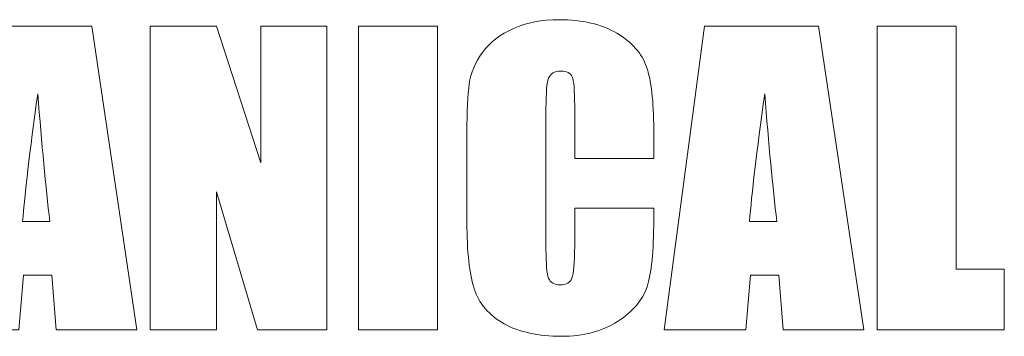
# Model space of a CAD drawing. Extents: x 432 to 1642, y -1026 to -372.
# Tile 15 of 15: x 1019 to 1636, y -570 to -372. Entities that reach past the tile are written whole.
import ezdxf

# ---------------------------------------------------------------- set-up
doc = ezdxf.new("R2010")
doc.units = 0
doc.header["$MEASUREMENT"] = 0
doc.layers.add('Layer 1', color=7, linetype='Continuous')

# ---------------------------------------------------------------- blocks, each defined once
blk = doc.blocks.new('block 7')
at = {"layer": 'Layer 1', "lineweight": 0}
blk.add_lwpolyline([(1063.84, -375.67), (1092.15, -566.02), (1041.56, -566.02), (1038.91, -531.81), (1021.2, -531.81), (1018.23, -566.02), (967.05, -566.02), (992.3, -375.67), (1063.84, -375.67)], dxfattribs=at)
blk.add_open_spline([(1037.61, -498.06), (1035.1, -476.5), (1032.59, -449.86), (1030.07, -418.12), (1025.03, -454.56), (1021.86, -481.21), (1020.57, -498.06), (1020.57, -498.06), (1037.61, -498.06), (1037.61, -498.06)], degree=3, knots=[0, 0, 0, 0, 1, 1, 1, 2, 2, 2, 3, 3, 3, 3], dxfattribs=at)
blk = doc.blocks.new('block 8')
at = {"layer": 'Layer 1', "lineweight": 0}
blk.add_lwpolyline([(1211.07, -375.67), (1211.07, -566.02), (1167.69, -566.02), (1141.94, -479.49), (1141.94, -566.02), (1100.56, -566.02), (1100.56, -375.67), (1141.94, -375.67), (1169.69, -461.38), (1169.69, -375.67), (1211.07, -375.67)], dxfattribs=at)
blk = doc.blocks.new('block 9')
at = {"layer": 'Layer 1', "lineweight": 0}
blk.add_lwpolyline([(1280.44, -375.67), (1280.44, -566.02), (1230.94, -566.02), (1230.94, -375.67), (1280.44, -375.67)], dxfattribs=at)
blk = doc.blocks.new('block 10')
at = {"layer": 'Layer 1', "lineweight": 0}
blk.add_open_spline([(1415.88, -458.56), (1415.88, -458.56), (1366.38, -458.56), (1366.38, -458.56), (1366.38, -458.56), (1366.38, -425.48), (1366.38, -425.48), (1366.38, -415.86), (1365.85, -409.85), (1364.8, -407.47), (1363.74, -405.08), (1361.41, -403.89), (1357.8, -403.89), (1353.73, -403.89), (1351.14, -405.34), (1350.04, -408.24), (1348.94, -411.14), (1348.4, -417.41), (1348.4, -427.05), (1348.4, -427.05), (1348.4, -515.46), (1348.4, -515.46), (1348.4, -524.71), (1348.94, -530.75), (1350.04, -533.57), (1351.14, -536.39), (1353.61, -537.8), (1357.45, -537.8), (1361.13, -537.8), (1363.54, -536.39), (1364.68, -533.56), (1365.81, -530.73), (1366.38, -524.09), (1366.38, -513.64), (1366.38, -513.64), (1366.38, -489.72), (1366.38, -489.72), (1366.38, -489.72), (1415.88, -489.72), (1415.88, -489.72), (1415.88, -489.72), (1415.88, -497.13), (1415.88, -497.13), (1415.88, -516.84), (1414.49, -530.81), (1411.71, -539.05), (1408.93, -547.29), (1402.77, -554.52), (1393.25, -560.72), (1383.73, -566.92), (1371.99, -570.02), (1358.04, -570.02), (1343.53, -570.02), (1331.58, -567.39), (1322.18, -562.14), (1312.77, -556.89), (1306.54, -549.62), (1303.48, -540.33), (1300.43, -531.04), (1298.9, -517.07), (1298.9, -498.42), (1298.9, -498.42), (1298.9, -442.81), (1298.9, -442.81), (1298.9, -429.09), (1299.37, -418.8), (1300.31, -411.94), (1301.25, -405.08), (1304.05, -398.48), (1308.72, -392.13), (1313.38, -385.78), (1319.84, -380.79), (1328.11, -377.14), (1336.38, -373.5), (1345.89, -371.67), (1356.63, -371.67), (1371.2, -371.67), (1383.24, -374.49), (1392.72, -380.13), (1402.2, -385.76), (1408.43, -392.79), (1411.41, -401.21), (1414.39, -409.62), (1415.88, -422.71), (1415.88, -440.48), (1415.88, -440.48), (1415.88, -458.56), (1415.88, -458.56)], degree=3, knots=[0, 0, 0, 0, 1, 1, 1, 2, 2, 2, 3, 3, 3, 4, 4, 4, 5, 5, 5, 6, 6, 6, 7, 7, 7, 8, 8, 8, 9, 9, 9, 10, 10, 10, 11, 11, 11, 12, 12, 12, 13, 13, 13, 14, 14, 14, 15, 15, 15, 16, 16, 16, 17, 17, 17, 18, 18, 18, 19, 19, 19, 20, 20, 20, 21, 21, 21, 22, 22, 22, 23, 23, 23, 24, 24, 24, 25, 25, 25, 26, 26, 26, 27, 27, 27, 28, 28, 28, 29, 29, 29, 29], dxfattribs=at)
blk = doc.blocks.new('block 11')
at = {"layer": 'Layer 1', "lineweight": 0}
blk.add_lwpolyline([(1519.2, -375.67), (1547.5, -566.02), (1496.92, -566.02), (1494.26, -531.81), (1476.56, -531.81), (1473.58, -566.02), (1422.41, -566.02), (1447.66, -375.67), (1519.2, -375.67)], dxfattribs=at)
blk.add_open_spline([(1492.97, -498.06), (1490.46, -476.5), (1487.95, -449.86), (1485.43, -418.12), (1480.38, -454.56), (1477.22, -481.21), (1475.93, -498.06), (1475.93, -498.06), (1492.97, -498.06), (1492.97, -498.06)], degree=3, knots=[0, 0, 0, 0, 1, 1, 1, 2, 2, 2, 3, 3, 3, 3], dxfattribs=at)
blk = doc.blocks.new('block 12')
at = {"layer": 'Layer 1', "lineweight": 0}
blk.add_lwpolyline([(1605.41, -375.67), (1605.41, -527.93), (1635.51, -527.93), (1635.51, -566.02), (1555.91, -566.02), (1555.91, -375.67), (1605.41, -375.67)], dxfattribs=at)
blk = doc.blocks.new('block 2')
at = {"layer": 'Layer 1'}
for name in ['block 7', 'block 8', 'block 9', 'block 10', 'block 11', 'block 12']:
    blk.add_blockref(name, (0, 0), dxfattribs=at)

msp = doc.modelspace()

# ---------------------------------------------------------------- block references
at = {"layer": 'Layer 1'}
msp.add_blockref('block 2', (0, 0), dxfattribs=at)

doc.saveas('drawing.dxf')
